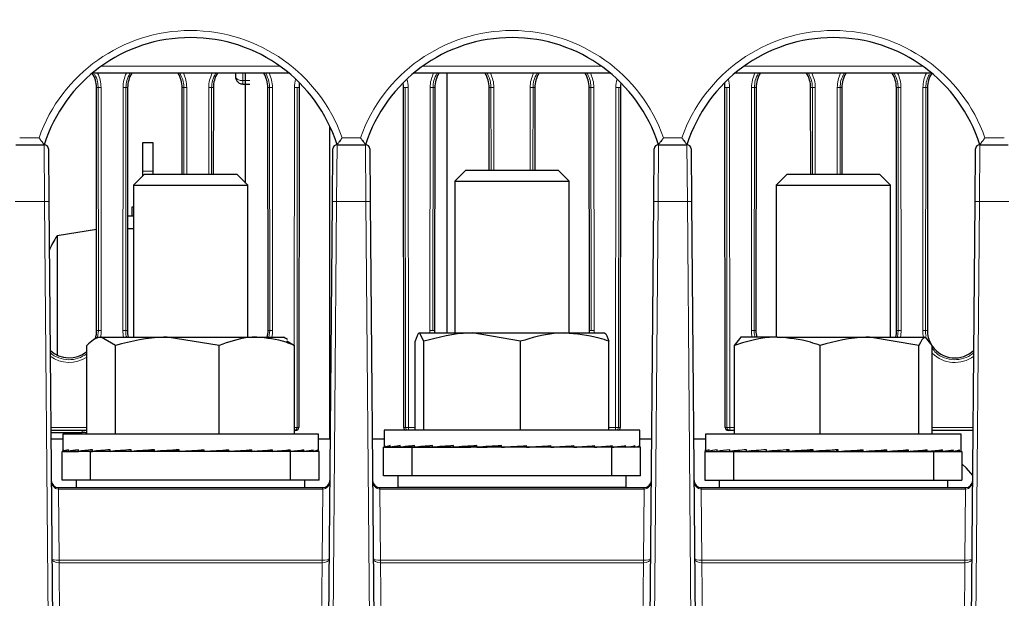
# Paper-space layout 'Blatt3' of a CAD drawing. Header units: millimetres. Extents: x 5 to 418, y 2 to 292.
# Tile 23 of 43: x 210 to 256, y 165 to 192. Entities that reach past the tile are written whole.
import ezdxf

# ---------------------------------------------------------------- set-up
doc = ezdxf.new("R2010")
doc.units = ezdxf.units.MM
doc.layers.add('SLD-0', color=7, linetype='Continuous')
doc.styles.add('SLDTEXTSTYLE1', font='TXT', dxfattribs={"width": 0.605})
doc.dimstyles.new('SLDDIMSTYLE6', dxfattribs={"dimtxt": 3.5, "dimasz": 3.302, "dimexe": 0, "dimexo": 0.0625, "dimgap": 0.875, "dimtad": 1, "dimlfac": 1.5, "dimrnd": 1e-09, "dimzin": 12, "dimdsep": 46, "dimtxsty": 'SLDTEXTSTYLE1', "dimsah": 1, "dimcen": 0.09, "dimadec": 0, "dimazin": 3, "dimtfac": 1, "dimtofl": 0, "dimtmove": 0, "dimatfit": 3, "dimfxl": 1, "dimfrac": 2, "dimtolj": 1, "dimtzin": 12, "dimarcsym": 0})

# ---------------------------------------------------------------- blocks, each defined once
blk = doc.blocks.new('_D_13')
at = {"layer": 'SLD-0', "color": 7}
for p, q in [((137.961, 136.665), (137.961, 269.457)), ((327.961, 136.665), (327.961, 269.457)), ((137.961, 268.457), (327.961, 268.457))]:
    blk.add_line(p, q, dxfattribs=at)
for points in [[(137.961, 268.457), (141.263, 267.949), (141.263, 268.965)], [(327.961, 268.457), (324.659, 268.965), (324.659, 267.949)]]:
    blk.add_solid(points, dxfattribs=at)
at = {"layer": 'SLD-0', "color": 7, "insert": (228.95, 272.969), "char_height": 3.5, "attachment_point": 1, "style": 'SLDTEXTSTYLE1'}
blk.add_mtext('285', dxfattribs=at)

psp = doc.layouts.new('Blatt3')

# ---------------------------------------------------------------- linework, layer by layer
at = {"color": 7, "linetype": 'Continuous', "lineweight": 25}
for p, q in [((222.5563, 189.3312), (213.3649, 189.3312)), ((220.0606, 189.3312), (220.0606, 189.1624)), ((237.5563, 189.3312), (228.3649, 189.3312)), ((229.9224, 189.3312), (229.9224, 177.2125)), ((252.5563, 189.3312), (243.3649, 189.3312)), ((213.576, 177.3312), (213.5656, 188.6645)), ((215.0222, 188.6645), (215.0118, 177.3312)), ((217.5693, 184.6195), (217.5656, 188.6645)), ((219.0222, 188.6645), (219.0185, 184.6195)), ((220.3939, 188.8291), (220.7272, 188.8291)), ((221.576, 177.3312), (221.5656, 188.6645)), ((223.0222, 188.6645), (223.0077, 172.7979)), ((227.9135, 172.7979), (227.899, 188.6645)), ((229.3555, 188.6645), (229.3451, 177.3312)), ((231.9025, 184.8125), (231.899, 188.6645)), ((234.0222, 188.6645), (234.0187, 184.8125)), ((236.576, 177.3312), (236.5656, 188.6645)), ((238.0222, 188.6645), (238.0077, 172.7979)), ((242.9135, 172.7979), (242.899, 188.6645)), ((244.3555, 188.6645), (244.3451, 177.3312)), ((246.9027, 184.6195), (246.899, 188.6645)), ((248.3555, 188.6645), (248.3518, 184.6195)), ((250.9093, 177.3312), (250.899, 188.6645)), ((252.3555, 188.6645), (252.3451, 177.3312)), ((224.4655, 172.2645), (224.4655, 186.843)), ((209.7985, 185.9979), (211.1227, 185.9979)), ((211.3227, 185.7996), (211.344, 183.3545)), ((215.7272, 186.0979), (216.1939, 186.0979)), ((215.7272, 184.7645), (215.7272, 186.0979)), ((216.1939, 186.0979), (216.1939, 184.7645)), ((224.5771, 183.3545), (224.5985, 185.7996)), ((224.7985, 185.9979), (226.1227, 185.9979)), ((226.3227, 185.7996), (226.344, 183.3545)), ((239.5771, 183.3545), (239.5985, 185.7996)), ((239.7985, 185.9979), (241.1227, 185.9979)), ((241.3227, 185.7996), (241.344, 183.3545)), ((254.5771, 183.3545), (254.5985, 185.7996)), ((254.7985, 185.9979), (256.1227, 185.9979)), ((215.7272, 184.5415), (215.7272, 184.7645)), ((216.1939, 184.7645), (216.1939, 184.6195)), ((230.8052, 184.8125), (230.2939, 184.3011)), ((230.8052, 184.8125), (235.1159, 184.8125)), ((235.6272, 184.3011), (235.1159, 184.8125)), ((215.8052, 184.6195), (215.2939, 184.1081)), ((215.8052, 184.6195), (220.1159, 184.6195)), ((220.6272, 184.1081), (220.1159, 184.6195)), ((230.2939, 184.3011), (230.2939, 177.2125)), ((230.2939, 184.3011), (235.6272, 184.3011)), ((235.6272, 177.2125), (235.6272, 184.3011)), ((245.8052, 184.6195), (245.2939, 184.1081)), ((245.8052, 184.6195), (250.1159, 184.6195)), ((250.6272, 184.1081), (250.1159, 184.6195)), ((215.2939, 184.1081), (215.2939, 177.0195)), ((215.2939, 184.1081), (220.6272, 184.1081)), ((220.6272, 177.0195), (220.6272, 184.1081)), ((245.2939, 184.1081), (245.2939, 177.0195)), ((245.2939, 184.1081), (250.6272, 184.1081)), ((250.6272, 177.0195), (250.6272, 184.1081)), ((211.344, 183.3545), (211.6799, 144.8663)), ((224.2413, 144.8663), (224.5771, 183.3545)), ((226.344, 183.3545), (226.6799, 144.8663)), ((239.2413, 144.8663), (239.5771, 183.3545)), ((241.344, 183.3545), (241.6799, 144.8663)), ((254.2413, 144.8663), (254.5771, 183.3545)), ((215.2272, 183.0979), (215.2939, 183.0979)), ((215.2272, 182.6645), (215.2272, 183.0979)), ((215.2939, 182.6645), (215.0167, 182.6645)), ((213.5717, 182.0476), (211.7272, 181.7402)), ((215.2939, 182.0736), (215.0162, 182.0736)), ((211.7272, 181.7402), (211.7272, 176.18)), ((213.6272, 177.0195), (213.4308, 176.9061)), ((213.6272, 177.0195), (213.7845, 177.0195)), ((214.4524, 176.6324), (213.7845, 177.0195)), ((213.7845, 177.0195), (216.8743, 177.0195)), ((219.2963, 176.6324), (216.8743, 177.0195)), ((216.8743, 177.0195), (221.0504, 177.0195)), ((221.0504, 177.0195), (222.2939, 177.0195)), ((222.4903, 176.9061), (222.2939, 177.0195)), ((228.8428, 176.8254), (228.6413, 177.2125)), ((228.6413, 177.2125), (231.1032, 177.2125)), ((233.3636, 176.8254), (231.1032, 177.2125)), ((231.1032, 177.2125), (235.4225, 177.2125)), ((235.4225, 177.2125), (237.2884, 177.2125)), ((243.3489, 176.6324), (243.6611, 177.0195)), ((245.3426, 177.0195), (243.6273, 177.0195)), ((245.3426, 177.0195), (249.6421, 177.0195)), ((251.9479, 176.6324), (249.6421, 177.0195)), ((249.6421, 177.0195), (252.26, 177.0195)), ((252.5722, 176.6324), (252.26, 177.0195)), ((213.1166, 172.4861), (213.1166, 176.6324)), ((214.4524, 172.4861), (214.4524, 176.6324)), ((219.2963, 172.4861), (219.2963, 176.6324)), ((222.4569, 176.8481), (222.8045, 176.6324)), ((222.8045, 172.4861), (222.8045, 176.6324)), ((228.4398, 172.6791), (228.4398, 176.8254)), ((228.8428, 172.6791), (228.8428, 176.8254)), ((233.3636, 172.6791), (233.3636, 176.8254)), ((237.4813, 172.6791), (237.4813, 176.8254)), ((243.3489, 172.4861), (243.3489, 176.6324)), ((247.3363, 172.4861), (247.3363, 176.6324)), ((251.9479, 172.4861), (251.9479, 176.6324)), ((252.5722, 172.4861), (252.5722, 176.6324)), ((213.1166, 172.6645), (211.4373, 172.6645)), ((211.4381, 172.5765), (212.8939, 172.5765)), ((211.9939, 172.4861), (211.9939, 171.7227)), ((222.215, 172.4861), (211.9939, 172.4861)), ((223.9272, 172.4861), (222.215, 172.4861)), ((222.874, 172.6645), (222.8045, 172.6645)), ((223.9272, 171.7227), (223.9272, 172.4861)), ((226.9939, 172.6791), (226.9939, 171.9129)), ((236.3504, 172.6791), (226.9939, 172.6791)), ((238.9272, 172.6791), (236.3504, 172.6791)), ((238.9272, 171.9129), (238.9272, 172.6791)), ((241.9939, 172.4861), (241.9939, 171.7505)), ((244.3558, 172.4861), (241.9939, 172.4861)), ((243.1274, 172.6645), (243.0471, 172.6645)), ((243.3489, 172.6645), (243.1274, 172.6645)), ((253.9272, 172.4861), (244.3558, 172.4861)), ((254.4838, 172.6645), (252.5722, 172.6645)), ((253.9272, 171.7505), (253.9272, 172.4861)), ((211.9939, 172.2645), (211.4408, 172.2645)), ((224.4804, 172.2645), (223.9272, 172.2645)), ((226.9939, 172.2645), (226.4408, 172.2645)), ((226.9606, 170.5458), (226.9606, 171.8791)), ((228.2939, 171.8791), (226.9606, 171.8791)), ((227.0144, 171.8791), (227.0322, 171.8793)), ((227.0322, 171.8791), (227.0322, 171.9591)), ((227.0322, 171.8791), (227.2778, 171.8808)), ((227.2252, 171.8791), (227.2778, 171.8795)), ((227.2778, 171.8791), (227.2778, 171.9591)), ((227.2778, 171.8791), (227.7418, 171.8824)), ((227.6563, 171.8791), (227.7418, 171.8798)), ((227.7418, 171.8791), (227.7418, 171.9591)), ((227.7418, 171.8791), (228.4063, 171.8842)), ((228.2606, 171.8825), (228.2606, 171.8791)), ((228.2913, 171.8791), (228.4063, 171.8801)), ((228.2939, 170.5458), (228.2939, 171.8791)), ((237.6272, 171.8791), (228.2939, 171.8791)), ((228.3272, 171.8795), (228.3272, 171.8791)), ((228.4063, 171.8791), (228.4063, 171.9591)), ((228.4063, 171.8791), (229.2458, 171.8865)), ((228.7699, 171.8823), (228.7699, 171.8791)), ((229.2458, 171.8791), (229.2458, 171.9591)), ((229.2458, 171.8791), (230.2281, 171.8897)), ((230.2281, 171.8791), (230.2281, 171.9591)), ((230.2281, 171.8791), (231.0415, 171.891)), ((231.3154, 171.8791), (231.3154, 171.9591)), ((231.3154, 171.8791), (231.8051, 171.891)), ((232.466, 171.8791), (232.466, 171.9591)), ((233.4346, 171.891), (233.4346, 171.9454)), ((233.6355, 171.8791), (233.4346, 171.891)), ((233.6355, 171.8791), (233.6355, 171.9591)), ((234.2378, 171.891), (234.2378, 171.9209)), ((234.7791, 171.8791), (234.2378, 171.891)), ((234.7791, 171.8791), (234.7791, 171.9591)), ((234.9919, 171.891), (234.9919, 171.8945)), ((235.8528, 171.8791), (234.9919, 171.891)), ((235.8528, 171.8791), (235.8528, 171.9591)), ((236.8154, 171.8791), (235.9654, 171.888)), ((236.8154, 171.8791), (236.8154, 171.9591)), ((237.6298, 171.8791), (236.8863, 171.8855)), ((237.1512, 171.8791), (237.1512, 171.8832)), ((237.5149, 171.8791), (237.1512, 171.8823)), ((237.5149, 171.8791), (237.5149, 171.8801)), ((237.6272, 170.5458), (237.6272, 171.8791)), ((238.9606, 171.8791), (237.6272, 171.8791)), ((237.6298, 171.8791), (237.6298, 171.9591)), ((238.1794, 171.8791), (237.6656, 171.8831)), ((238.2648, 171.8791), (237.6705, 171.8836)), ((237.9939, 171.8791), (237.9939, 171.8806)), ((238.1794, 171.8791), (238.1794, 171.8798)), ((238.2648, 171.8791), (238.2648, 171.9591)), ((238.6434, 171.8791), (238.2818, 171.8817)), ((238.696, 171.8791), (238.284, 171.882)), ((238.6434, 171.8791), (238.6434, 171.8795)), ((238.696, 171.8791), (238.696, 171.9591)), ((238.8889, 171.8791), (238.7011, 171.8804)), ((238.9067, 171.8791), (238.7015, 171.8805)), ((238.8889, 171.8791), (238.8889, 171.8793)), ((238.9067, 171.8791), (238.9067, 171.9591)), ((239.4804, 172.2645), (238.9272, 172.2645)), ((238.9606, 170.5458), (238.9606, 171.8791)), ((241.9939, 172.2645), (241.4408, 172.2645)), ((211.9606, 170.3528), (211.9606, 171.6861)), ((213.2939, 171.6861), (211.9606, 171.6861)), ((212.0179, 171.6861), (212.0278, 171.6862)), ((212.0278, 171.6861), (212.0278, 171.7661)), ((212.0278, 171.6861), (212.2656, 171.6878)), ((212.2364, 171.6861), (212.2656, 171.6864)), ((212.2656, 171.6861), (212.2656, 171.7661)), ((212.2656, 171.6861), (212.7223, 171.6894)), ((212.6749, 171.6861), (212.7223, 171.6865)), ((212.7223, 171.6861), (212.7223, 171.7661)), ((212.7223, 171.6861), (213.3803, 171.6912)), ((213.2939, 170.3528), (213.2939, 171.6861)), ((222.6272, 171.6861), (213.2939, 171.6861)), ((213.3165, 171.6861), (213.3803, 171.6867)), ((213.3803, 171.6861), (213.3803, 171.7661)), ((213.3803, 171.6861), (214.2144, 171.6934)), ((213.7699, 171.6896), (213.7699, 171.6861)), ((214.2144, 171.6861), (214.2144, 171.7661)), ((214.2144, 171.6861), (215.1923, 171.6966)), ((215.1923, 171.6861), (215.1923, 171.7661)), ((215.1923, 171.6861), (216.0163, 171.6981)), ((216.2767, 171.6861), (216.2767, 171.7661)), ((216.2767, 171.6861), (216.7779, 171.6981)), ((217.4258, 171.6861), (217.4258, 171.7661)), ((218.4065, 171.6981), (218.4065, 171.7532)), ((218.5954, 171.6861), (218.4065, 171.6981)), ((218.5954, 171.6861), (218.5954, 171.7661)), ((219.2108, 171.6981), (219.2108, 171.7287)), ((219.7407, 171.6861), (219.2108, 171.6981)), ((219.7407, 171.6861), (219.7407, 171.7661)), ((219.9671, 171.6981), (219.9671, 171.7024)), ((220.8175, 171.6861), (219.9671, 171.6981)), ((220.8175, 171.6861), (220.8175, 171.7661)), ((221.7845, 171.6861), (220.9317, 171.6951)), ((221.7845, 171.6861), (221.7845, 171.7661)), ((222.6046, 171.6861), (221.8566, 171.6926)), ((222.1512, 171.6861), (222.1512, 171.6901)), ((222.5408, 171.6861), (222.1512, 171.6896)), ((222.5408, 171.6861), (222.5408, 171.6867)), ((222.6046, 171.6861), (222.6046, 171.7661)), ((222.6272, 170.3528), (222.6272, 171.6861)), ((223.9606, 171.6861), (222.6272, 171.6861)), ((223.1988, 171.6861), (222.6434, 171.6904)), ((223.2462, 171.6861), (222.6462, 171.6907)), ((223.1988, 171.6861), (223.1988, 171.6865)), ((223.2462, 171.6861), (223.2462, 171.7661)), ((223.6555, 171.6861), (223.2648, 171.6889)), ((223.6847, 171.6861), (223.266, 171.6891)), ((223.6555, 171.6861), (223.6555, 171.6864)), ((223.6847, 171.6861), (223.6847, 171.7661)), ((223.8934, 171.6861), (223.6903, 171.6875)), ((223.9032, 171.6861), (223.6906, 171.6876)), ((223.8934, 171.6861), (223.8934, 171.6862)), ((223.9032, 171.6861), (223.9032, 171.7661)), ((223.9606, 170.3528), (223.9606, 171.6861)), ((241.9606, 171.6861), (241.9606, 170.3528)), ((241.9606, 171.6861), (243.2939, 171.6861)), ((241.9983, 171.6861), (241.9983, 171.7661)), ((241.9983, 171.6861), (242.1577, 171.6872)), ((242.0681, 171.6861), (242.1577, 171.6868)), ((242.1577, 171.6861), (242.1577, 171.7661)), ((242.1577, 171.6861), (242.5401, 171.6888)), ((242.3642, 171.6861), (242.5401, 171.6874)), ((242.5401, 171.6861), (242.5401, 171.7661)), ((242.5401, 171.6861), (243.1308, 171.6905)), ((242.8755, 171.6861), (243.1308, 171.6882)), ((243.1308, 171.6861), (243.1308, 171.7661)), ((243.1308, 171.6861), (243.9071, 171.6926)), ((243.2939, 171.6861), (243.2939, 170.3528)), ((243.2939, 171.6861), (252.6272, 171.6861)), ((243.5821, 171.6861), (243.7699, 171.6879)), ((243.7699, 171.6914), (243.7699, 171.6861)), ((243.9071, 171.6861), (243.9071, 171.7661)), ((243.9071, 171.6861), (244.8392, 171.6953)), ((244.8392, 171.6861), (244.8392, 171.7661)), ((244.8392, 171.6861), (245.7683, 171.6981)), ((245.8913, 171.6861), (245.8913, 171.7661)), ((245.8913, 171.6861), (246.5072, 171.6981)), ((247.0228, 171.6861), (247.0228, 171.7661)), ((247.0228, 171.6861), (247.3019, 171.6981)), ((248.122, 171.7542), (248.1904, 171.7661)), ((248.122, 171.6981), (248.122, 171.7542)), ((248.1904, 171.6861), (248.122, 171.6981)), ((248.1904, 171.6861), (248.1904, 171.7661)), ((248.9358, 171.6981), (248.9358, 171.7374)), ((249.3492, 171.6861), (248.9358, 171.6981)), ((249.3492, 171.6861), (249.3492, 171.7661)), ((249.7122, 171.6981), (249.7122, 171.7118)), ((250.4546, 171.6861), (249.7122, 171.6981)), ((250.4546, 171.6861), (250.4546, 171.7661)), ((251.4641, 171.6861), (250.5873, 171.6962)), ((251.4641, 171.6861), (251.4641, 171.7661)), ((252.339, 171.6861), (251.5493, 171.6934)), ((252.1512, 171.6861), (252.1512, 171.6879)), ((252.339, 171.6861), (252.339, 171.7661)), ((252.7903, 171.6861), (252.3733, 171.6896)), ((253.0457, 171.6861), (252.3901, 171.6913)), ((252.6272, 171.6861), (252.6272, 170.3528)), ((252.6272, 171.6861), (253.9606, 171.6861)), ((252.7903, 171.6861), (252.7903, 171.6882)), ((253.0457, 171.6861), (253.0457, 171.7661)), ((253.381, 171.6861), (253.0636, 171.6885)), ((253.5569, 171.6861), (253.0721, 171.6896)), ((253.381, 171.6861), (253.381, 171.6874)), ((253.5569, 171.6861), (253.5569, 171.7661)), ((253.7634, 171.6861), (253.5639, 171.6875)), ((253.8531, 171.6861), (253.5668, 171.6881)), ((253.7634, 171.6861), (253.7634, 171.6868)), ((253.8531, 171.6861), (253.8531, 171.7661)), ((253.9228, 171.6861), (253.8541, 171.6866)), ((253.9228, 171.6861), (253.9228, 171.7348)), ((253.9606, 171.6861), (253.9606, 170.3528)), ((228.2939, 170.5458), (226.9606, 170.5458)), ((227.6272, 170.5458), (227.6272, 170.0125)), ((237.6272, 170.5458), (228.2939, 170.5458)), ((238.9606, 170.5458), (237.6272, 170.5458)), ((238.2939, 170.0125), (238.2939, 170.5458)), ((213.2939, 170.3528), (211.9606, 170.3528)), ((212.6272, 170.3528), (212.6272, 169.9979)), ((222.6272, 170.3528), (213.2939, 170.3528)), ((223.9606, 170.3528), (222.6272, 170.3528)), ((223.2939, 169.9979), (223.2939, 170.3528)), ((241.9606, 170.3528), (243.2939, 170.3528)), ((242.6272, 170.3528), (242.6272, 169.9979)), ((243.2939, 170.3528), (252.6272, 170.3528)), ((252.6272, 170.3528), (253.9606, 170.3528)), ((253.2939, 169.9979), (253.2939, 170.3528)), ((211.791, 169.9979), (211.7927, 169.9979)), ((211.7927, 169.9979), (224.1285, 169.9979)), ((224.1285, 169.9264), (224.1285, 169.9979)), ((224.1285, 169.9979), (224.1301, 169.9979)), ((226.791, 169.9979), (226.7927, 169.9979)), ((226.7927, 169.9979), (239.1285, 169.9979)), ((227.6272, 170.0125), (227.6418, 169.9979)), ((227.6272, 170.0125), (238.2939, 170.0125)), ((238.2793, 169.9979), (238.2939, 170.0125)), ((239.1285, 169.9264), (239.1285, 169.9979)), ((239.1285, 169.9979), (239.1301, 169.9979)), ((241.791, 169.9979), (241.7927, 169.9979)), ((241.7927, 169.9979), (254.1285, 169.9979)), ((254.1285, 169.9264), (254.1285, 169.9979)), ((254.1285, 169.9979), (254.1301, 169.9979))]:
    psp.add_line(p, q, dxfattribs=at)
at = {"color": 7, "linetype": 'Continuous', "lineweight": 18}
for p, q in [((213.7882, 189.6587), (222.1329, 189.6587)), ((220.3939, 188.9883), (220.3939, 189.3312)), ((228.7882, 189.6587), (237.1329, 189.6587)), ((243.7882, 189.6587), (252.1329, 189.6587)), ((220.7272, 188.9883), (220.3939, 188.9883)), ((220.3939, 188.9883), (220.3939, 188.8291)), ((213.5656, 188.6645), (213.6464, 188.6645)), ((213.6567, 177.3312), (213.6464, 188.6645)), ((213.7795, 188.6669), (213.7899, 177.3335)), ((214.7979, 177.3335), (214.8083, 188.6669)), ((214.9415, 188.6645), (214.9311, 177.3312)), ((215.0222, 188.6645), (214.9415, 188.6645)), ((217.5656, 188.6645), (217.6464, 188.6645)), ((217.6501, 184.6195), (217.6464, 188.6645)), ((217.7795, 188.6669), (217.7832, 184.6195)), ((218.8046, 184.6195), (218.8083, 188.6669)), ((218.9415, 188.6645), (218.9378, 184.6195)), ((219.0222, 188.6645), (218.9415, 188.6645)), ((221.5656, 188.6645), (221.6464, 188.6645)), ((221.6567, 177.3312), (221.6464, 188.6645)), ((221.7795, 188.6669), (221.7899, 177.3335)), ((222.7973, 176.6369), (222.8083, 188.6669)), ((222.9415, 188.6645), (222.9269, 172.7979)), ((223.0222, 188.6645), (222.9415, 188.6645)), ((227.899, 188.6645), (227.9797, 188.6645)), ((227.9942, 172.7979), (227.9797, 188.6645)), ((228.1128, 188.6669), (228.1274, 172.8002)), ((229.1313, 177.3335), (229.1416, 188.6669)), ((229.2748, 188.6645), (229.2644, 177.3312)), ((229.3555, 188.6645), (229.2748, 188.6645)), ((231.899, 188.6645), (231.9797, 188.6645)), ((231.9832, 184.8125), (231.9797, 188.6645)), ((232.1128, 188.6669), (232.1164, 184.8125)), ((233.8048, 184.8125), (233.8083, 188.6669)), ((233.9415, 188.6645), (233.9379, 184.8125)), ((234.0222, 188.6645), (233.9415, 188.6645)), ((236.5656, 188.6645), (236.6464, 188.6645)), ((236.6567, 177.3312), (236.6464, 188.6645)), ((236.7795, 188.6669), (236.7899, 177.3335)), ((237.7938, 172.8002), (237.8083, 188.6669)), ((237.9415, 188.6645), (237.9269, 172.7979)), ((238.0222, 188.6645), (237.9415, 188.6645)), ((242.899, 188.6645), (242.9797, 188.6645)), ((242.9942, 172.7979), (242.9797, 188.6645)), ((243.1128, 188.6669), (243.1274, 172.8002)), ((244.1313, 177.3335), (244.1416, 188.6669)), ((244.2748, 188.6645), (244.2644, 177.3312)), ((244.3555, 188.6645), (244.2748, 188.6645)), ((246.899, 188.6645), (246.9797, 188.6645)), ((246.9834, 184.6195), (246.9797, 188.6645)), ((247.1128, 188.6669), (247.1165, 184.6195)), ((248.1379, 184.6195), (248.1416, 188.6669)), ((248.2748, 188.6645), (248.2711, 184.6195)), ((248.3555, 188.6645), (248.2748, 188.6645)), ((250.899, 188.6645), (250.9797, 188.6645)), ((250.9901, 177.3312), (250.9797, 188.6645)), ((251.1128, 188.6669), (251.1232, 177.3335)), ((252.1313, 177.3335), (252.1416, 188.6669)), ((252.2748, 188.6645), (252.2644, 177.3312)), ((252.3555, 188.6645), (252.2748, 188.6645)), ((209.9841, 186.3254), (210.8875, 186.3254)), ((225.0336, 186.3254), (225.8875, 186.3254)), ((240.0336, 186.3254), (240.8875, 186.3254)), ((255.0336, 186.3254), (255.937, 186.3254)), ((211.144, 183.3545), (211.1227, 185.9979)), ((224.7985, 185.9979), (224.7771, 183.3545)), ((226.144, 183.3545), (226.1227, 185.9979)), ((239.7985, 185.9979), (239.7771, 183.3545)), ((241.144, 183.3545), (241.1227, 185.9979)), ((254.7985, 185.9979), (254.7771, 183.3545)), ((216.1939, 184.7645), (215.7272, 184.7645)), ((211.144, 183.3545), (209.7771, 183.3545)), ((211.4799, 144.8663), (211.144, 183.3545)), ((224.7771, 183.3545), (224.4412, 144.8663)), ((226.144, 183.3545), (224.7771, 183.3545)), ((226.4799, 144.8663), (226.144, 183.3545)), ((239.7771, 183.3545), (239.4412, 144.8663)), ((241.144, 183.3545), (239.7771, 183.3545)), ((241.4799, 144.8663), (241.144, 183.3545)), ((254.7771, 183.3545), (254.4412, 144.8663)), ((256.144, 183.3545), (254.7771, 183.3545)), ((213.576, 177.3312), (213.6567, 177.3312)), ((213.6175, 177.0139), (213.6567, 177.3312)), ((215.0118, 177.3312), (214.9311, 177.3312)), ((221.576, 177.3312), (221.6567, 177.3312)), ((221.6182, 177.0195), (221.6567, 177.3312)), ((229.3451, 177.3312), (229.2644, 177.3312)), ((236.576, 177.3312), (236.6567, 177.3312)), ((244.3451, 177.3312), (244.2644, 177.3312)), ((250.9093, 177.3312), (250.9901, 177.3312)), ((250.9515, 177.0195), (250.9901, 177.3312)), ((252.3451, 177.3312), (252.2644, 177.3312)), ((211.4361, 172.8002), (213.1166, 172.8002)), ((222.9269, 172.7979), (223.0077, 172.7979)), ((227.9135, 172.7979), (227.9942, 172.7979)), ((228.1274, 172.8002), (228.4398, 172.8002)), ((228.1274, 172.8002), (228.1274, 172.6791)), ((237.4813, 172.8002), (237.7938, 172.8002)), ((237.7938, 172.8002), (237.7938, 172.6791)), ((237.9269, 172.7979), (238.0077, 172.7979)), ((242.9135, 172.7979), (242.9942, 172.7979)), ((243.1274, 172.6645), (243.1274, 172.8002)), ((243.1274, 172.8002), (243.3489, 172.8002)), ((252.5722, 172.8002), (254.485, 172.8002)), ((212.8939, 172.5765), (212.8939, 172.6645)), ((211.7927, 169.9264), (211.7927, 169.9979)), ((211.7927, 169.9264), (211.8216, 166.6139)), ((224.1285, 169.9264), (211.7927, 169.9264)), ((224.0996, 166.6139), (224.1285, 169.9264)), ((226.7927, 169.9264), (226.7927, 169.9979)), ((226.7927, 169.9264), (226.8216, 166.6139)), ((239.1285, 169.9264), (226.7927, 169.9264)), ((239.0996, 166.6139), (239.1285, 169.9264)), ((241.7927, 169.9264), (241.7927, 169.9979)), ((241.7927, 169.9264), (241.8216, 166.6139)), ((254.1285, 169.9264), (241.7927, 169.9264)), ((254.0996, 166.6139), (254.1285, 169.9264)), ((211.8245, 166.6139), (211.8245, 166.4871)), ((211.8245, 166.6139), (224.0966, 166.6139)), ((211.8245, 166.4871), (211.9946, 146.995)), ((224.0966, 166.4871), (211.8245, 166.4871)), ((223.9265, 146.995), (224.0966, 166.4871)), ((224.0966, 166.6139), (224.0966, 166.4871)), ((226.8245, 166.6139), (226.8245, 166.4871)), ((226.8245, 166.6139), (239.0966, 166.6139)), ((226.8245, 166.4871), (226.9917, 147.3312)), ((239.0966, 166.4871), (226.8245, 166.4871)), ((238.9294, 147.3312), (239.0966, 166.4871)), ((239.0966, 166.6139), (239.0966, 166.4871)), ((241.8245, 166.6139), (241.8245, 166.4871)), ((241.8245, 166.6139), (254.0966, 166.6139)), ((241.8245, 166.4871), (241.9946, 146.995)), ((254.0966, 166.4871), (241.8245, 166.4871)), ((253.9265, 146.995), (254.0966, 166.4871)), ((254.0966, 166.6139), (254.0966, 166.4871))]:
    psp.add_line(p, q, dxfattribs=at)
at = {"color": 7, "linetype": 'Continuous', "lineweight": 18, "flags": 128}
psp.add_lwpolyline([(220.0606, 189.1624), (220.0859, 189.0958), (220.1582, 189.0393), (220.2663, 189.0015), (220.3939, 188.9883)], dxfattribs=at)
at = {"color": 7, "linetype": 'Continuous', "lineweight": 25, "flags": 128}
for points in [[(213.1166, 172.5381), (213.024, 172.5636), (212.8939, 172.5765)], [(254.4655, 170.5671), (254.1795, 170.9051), (253.9606, 171.1011)]]:
    psp.add_lwpolyline(points, dxfattribs=at)
at = {"color": 7, "linetype": 'Continuous', "lineweight": 18}
for centre, radius, start, end in [((217.9606, 183.8226), 7.5028, 19.48622, 160.51378), ((232.9606, 183.8226), 7.5028, 19.48622, 160.51378), ((247.9606, 183.8226), 7.5028, 19.48622, 160.51378), ((212.2939, 188.6655), 1.4856, 0.05241, 26.62195), ((216.2939, 188.6655), 1.4856, 153.37805, 179.94759), ((216.2939, 188.6655), 1.4856, 0.05241, 26.62195), ((220.2939, 188.6655), 1.4856, 153.37805, 179.94759), ((220.2939, 188.6655), 1.4856, 0.05241, 26.62195), ((230.6272, 188.6655), 1.4856, 153.37805, 179.94759), ((230.6272, 188.6655), 1.4856, 0.05241, 26.62195), ((235.2939, 188.6655), 1.4856, 153.37805, 179.94759), ((235.2939, 188.6655), 1.4856, 0.05241, 26.62195), ((245.6272, 188.6655), 1.4856, 153.37805, 179.94759), ((245.6272, 188.6655), 1.4856, 0.05241, 26.62195), ((249.6272, 188.6655), 1.4856, 153.37805, 179.94759), ((249.6272, 188.6655), 1.4856, 0.05241, 26.62195), ((253.6272, 188.6655), 1.4856, 153.37805, 179.94759), ((224.2939, 188.6655), 1.4856, 164.56697, 179.94759), ((226.6272, 188.6655), 1.4856, 0.05241, 15.43303), ((239.2939, 188.6655), 1.4856, 164.56697, 179.94759), ((241.6272, 188.6655), 1.4856, 0.05241, 15.43303), ((213.7505, 186.517), 2.15, 89.22651, 92.77593), ((214.8373, 186.517), 2.15, 87.22407, 90.77349), ((217.7505, 186.517), 2.15, 89.22651, 92.77593), ((218.8373, 186.517), 2.15, 87.22407, 90.77349), ((221.7505, 186.517), 2.15, 89.22651, 92.77593), ((222.8373, 186.517), 2.15, 87.22407, 90.77349), ((228.0838, 186.517), 2.15, 89.22651, 92.77593), ((229.1707, 186.517), 2.15, 87.22407, 90.77349), ((232.0838, 186.517), 2.15, 89.22651, 92.77593), ((233.8373, 186.517), 2.15, 87.22407, 90.77349), ((236.7505, 186.517), 2.15, 89.22651, 92.77593), ((237.8373, 186.517), 2.15, 87.22407, 90.77349), ((243.0838, 186.517), 2.15, 89.22651, 92.77593), ((244.1707, 186.517), 2.15, 87.22407, 90.77349), ((247.0838, 186.517), 2.15, 89.22651, 92.77593), ((248.1707, 186.517), 2.15, 87.22407, 90.77349), ((251.0838, 186.517), 2.15, 89.22651, 92.77593), ((252.1707, 186.517), 2.15, 87.22407, 90.77349), ((211.244, 177.6245), 5.7308, 89.0002, 90.9998), ((224.6771, 177.6245), 5.7308, 89.0002, 90.9998), ((226.244, 177.6245), 5.7308, 89.0002, 90.9998), ((239.6771, 177.6245), 5.7308, 89.0002, 90.9998), ((241.244, 177.6245), 5.7308, 89.0002, 90.9998), ((254.6771, 177.6245), 5.7308, 89.0002, 90.9998), ((213.7608, 175.1837), 2.15, 89.22651, 92.77593), ((212.2939, 177.3322), 1.496, 347.93517, 0.05241), ((214.827, 175.1837), 2.15, 87.22407, 90.77349), ((216.2939, 177.3322), 1.496, 179.94759, 192.06483), ((221.7608, 175.1837), 2.15, 89.22651, 92.77593), ((220.2939, 177.3322), 1.496, 347.93517, 0.05241), ((229.1603, 175.1837), 2.15, 87.22407, 90.77349), ((230.6272, 177.3322), 1.496, 179.94759, 184.58906), ((236.7608, 175.1837), 2.15, 89.22651, 92.77593), ((235.2939, 177.3322), 1.496, 355.41094, 0.05241), ((244.1603, 175.1837), 2.15, 87.22407, 90.77349), ((245.6272, 177.3322), 1.496, 179.94759, 192.06483), ((251.0942, 175.1837), 2.15, 89.22651, 92.77593), ((249.6272, 177.3322), 1.496, 347.93517, 0.05241), ((252.1603, 175.1837), 2.15, 87.22407, 90.77349), ((253.6272, 177.3322), 1.496, 179.94759, 192.06483), ((212.2939, 177.3322), 1.496, 233.64325, 303.36428), ((253.6272, 177.3322), 1.496, 225.14977, 306.35675), ((222.8273, 170.764), 2.0364, 87.19632, 90.64212), ((222.7937, 172.7978), 0.1333, 274.66051, 0.03709), ((228.0983, 170.6504), 2.15, 89.22651, 92.77593), ((228.1275, 172.7978), 0.1333, 179.98136, 242.8831), ((237.8228, 170.6504), 2.15, 87.22407, 90.77349), ((237.7936, 172.7978), 0.1333, 297.1169, 0.01864), ((243.0983, 170.6504), 2.15, 89.22651, 92.77593), ((243.1274, 172.7978), 0.1332, 179.96074, 269.96069), ((226.9722, 169.9373), 2.8427, 178.78001, 180.21999), ((241.9722, 169.9373), 2.8427, 178.78001, 180.21999), ((256.9722, 169.9373), 2.8427, 178.78001, 180.21999), ((183.3983, 166.3025), 28.425, 0.3722, 0.6278), ((252.5229, 166.3025), 28.425, 179.3722, 179.6278), ((198.3983, 166.3025), 28.425, 0.3722, 0.6278), ((267.5229, 166.3025), 28.425, 179.3722, 179.6278), ((213.3983, 166.3025), 28.425, 0.3722, 0.6278), ((282.5229, 166.3025), 28.425, 179.3722, 179.6278)]:
    psp.add_arc(centre, radius, start, end, dxfattribs=at)
at = {"color": 7, "linetype": 'Continuous', "lineweight": 25}
for centre, radius, start, end in [((217.9606, 183.8284), 7.1694, 17.61359, 162.38641), ((232.9606, 183.8284), 7.1694, 17.61359, 162.38641), ((247.9606, 183.8284), 7.1694, 17.61359, 162.38641), ((212.2939, 188.6634), 1.2717, 0.05241, 32.00628), ((216.2939, 188.6634), 1.2717, 148.32248, 179.94759), ((216.2939, 188.6634), 1.2717, 0.05241, 31.67752), ((220.2939, 188.6634), 1.2717, 148.32248, 179.94759), ((220.2939, 188.6634), 1.2717, 0.05241, 31.67752), ((230.6272, 188.6634), 1.2717, 148.32248, 179.94759), ((230.6272, 188.6634), 1.2717, 0.05241, 31.67752), ((235.2939, 188.6634), 1.2717, 148.32248, 179.94759), ((235.2939, 188.6634), 1.2717, 0.05241, 31.67752), ((245.6272, 188.6634), 1.2717, 148.32248, 179.94759), ((245.6272, 188.6634), 1.2717, 0.05241, 31.67752), ((249.6272, 188.6634), 1.2717, 148.32248, 179.94759), ((249.6272, 188.6634), 1.2717, 0.05241, 31.67752), ((253.6272, 188.6634), 1.2717, 147.99372, 179.94759), ((224.2939, 188.6634), 1.2717, 169.90718, 179.94759), ((226.6272, 188.6634), 1.2717, 0.05241, 10.09282), ((239.2939, 188.6634), 1.2717, 169.90718, 179.94759), ((241.6272, 188.6634), 1.2717, 0.05241, 10.09282), ((211.1227, 185.7979), 0.2, 0.5, 90), ((211.4597, 185.9428), 0.3333, 162.15703, 167.94147), ((224.7985, 185.7979), 0.2, 90, 179.5), ((224.4615, 185.9428), 0.3333, 12.0958, 18.09537), ((226.1227, 185.7979), 0.2, 0.5, 90), ((226.4597, 185.9428), 0.3333, 162.15703, 167.94147), ((239.7985, 185.7979), 0.2, 90, 179.5), ((239.4615, 185.9428), 0.3333, 12.0958, 18.09537), ((241.1227, 185.7979), 0.2, 0.5, 90), ((241.4597, 185.9428), 0.3333, 162.15703, 167.94147), ((254.7985, 185.7979), 0.2, 90, 179.5), ((254.4615, 185.9428), 0.3333, 12.0958, 18.09537), ((217.496, 178.0736), 6.8354, 147.55961, 153.7831), ((212.2939, 177.33), 1.2821, 343.13408, 0.05241), ((216.2939, 177.33), 1.2821, 179.94759, 194.01782), ((220.2939, 177.33), 1.2821, 345.98218, 0.05241), ((230.6272, 177.33), 1.2821, 179.94759, 185.26101), ((235.2939, 177.33), 1.2821, 354.73899, 0.05241), ((245.6272, 177.33), 1.2821, 179.94759, 194.01782), ((249.6272, 177.33), 1.2821, 345.98218, 0.05241), ((253.6272, 177.33), 1.2821, 179.94759, 209.13073), ((253.6272, 177.33), 1.2821, 214.6234, 313.91587), ((212.2939, 177.33), 1.2821, 226.08413, 309.9189), ((211.791, 170.3312), 0.3333, 180.5, 270), ((224.1301, 170.3312), 0.3333, 270, 359.5), ((226.791, 170.3312), 0.3333, 180.5, 270), ((239.1301, 170.3312), 0.3333, 270, 359.5), ((241.791, 170.3312), 0.3333, 180.5, 270), ((254.1301, 170.3312), 0.3333, 270, 359.5), ((208.9489, 169.9373), 2.8427, 359.78001, 1.21999), ((223.9489, 169.9373), 2.8427, 359.78001, 1.21999), ((238.9489, 169.9373), 2.8427, 359.78001, 1.21999)]:
    psp.add_arc(centre, radius, start, end, dxfattribs=at)
for centre, major_axis, ratio, start_param, end_param in [((222.8742, 172.7979), (0.1278, 0.0387), 0.9983532, 4.4181884, 5.9889848), ((228.047, 172.7979), (0.1278, -0.0387), 0.9983532, 3.4357932, 4.5342059), ((237.8742, 172.7979), (0.1278, 0.0387), 0.9983532, 4.8905721, 5.9889848), ((243.047, 172.7979), (0.1278, -0.0387), 0.9983532, 3.4357932, 5.0065895), ((232.9606, 171.9191), (5.9667, 0.0062), 0.0683873, 3.0281599, 3.1415213), ((232.9606, 171.9191), (5.9667, 0.0861), 0.0668569, 2.8309173, 3.0272669), ((232.9606, 171.9191), (5.9667, 0.1625), 0.0627379, 2.6338234, 2.8301729), ((232.9606, 171.9191), (5.9667, 0.2326), 0.0561999, 2.4369919, 2.6333415), ((232.9606, 171.9191), (5.9667, 0.2936), 0.047508, 2.2404956, 2.4368451), ((232.9606, 171.9191), (5.9667, 0.3432), 0.0370081, 2.0443549, 2.2407045), ((232.9606, 171.9191), (5.9667, 0.3796), 0.0251096, 1.8485366, 2.0448861), ((232.9606, 171.9191), (4.1907, 0.2666), 0.0251096, 1.9726215, 2.0448861), ((232.9606, 171.9191), (5.9667, 0.4015), 0.0122675, 1.6529591, 1.8493086), ((232.9606, 171.9191), (4.1907, 0.282), 0.0122675, 1.6882695, 1.8493086), ((232.9606, 171.9191), (5.9667, 0.408), 0.0010338, 4.6293301, 4.8256796), ((232.9606, 171.9191), (5.9667, 0.3991), 0.0142965, 4.8247941, 5.0211437), ((232.9606, 171.9191), (5.9667, 0.3749), 0.0270237, 5.020402, 5.2167515), ((232.9606, 171.9191), (5.9667, 0.3363), 0.0387347, 5.216266, 5.4126155), ((232.9606, 171.9191), (5.9667, 0.2848), 0.0489803, 5.4124608, 5.6088103), ((232.9606, 171.9191), (5.9667, 0.2223), 0.0573597, 5.6090117, 5.8053612), ((232.9606, 171.9191), (5.9667, 0.151), 0.0635386, 5.8058897, 6.0022392), ((232.9606, 171.9191), (5.9667, 0.0739), 0.0672657, 6.0030149, 6.1993644), ((232.9606, 171.9191), (5.9667, -0.0062), 0.0683873, 6.2002685, 6.2832567), ((217.9606, 171.7261), (5.9667, 0.0035), 0.0683928, 3.0349526, 3.1415531), ((217.9606, 171.7261), (5.9667, 0.0834), 0.0669533, 2.8377073, 3.0340569), ((217.9606, 171.7261), (5.9667, 0.16), 0.0629212, 2.6406062, 2.8369557), ((217.9606, 171.7261), (5.9667, 0.2303), 0.0564626, 2.4437642, 2.6401137), ((217.9606, 171.7261), (5.9667, -0.2246), 0.0571061, 3.8022779, 3.8225399), ((217.9606, 171.7261), (5.9667, 0.2917), 0.0478395, 2.2472557, 2.4436052), ((217.9606, 171.7261), (5.9667, 0.3417), 0.0373954, 2.051103, 2.2474526), ((217.9606, 171.7261), (5.9667, 0.3786), 0.0255377, 1.8552747, 2.0516242), ((217.9606, 171.7261), (4.1907, 0.2659), 0.0255377, 1.9826714, 2.0516242), ((217.9606, 171.7261), (5.9667, 0.401), 0.0127202, 1.6596906, 1.8560402), ((217.9606, 171.7261), (4.1907, 0.2816), 0.0127202, 1.6979037, 1.8560402), ((217.9606, 171.7261), (5.9667, 0.4081), 0.0005736, 4.6226006, 4.8189502), ((217.9606, 171.7261), (5.9667, 0.3996), 0.0138459, 4.818062, 5.0144116), ((217.9606, 171.7261), (5.9667, 0.376), 0.0265997, 5.0136629, 5.2100124), ((217.9606, 171.7261), (5.9667, 0.3379), 0.0383534, 5.2095165, 5.4058661), ((217.9606, 171.7261), (5.9667, 0.2868), 0.0486564, 5.4056992, 5.6020488), ((217.9606, 171.7261), (5.9667, 0.2246), 0.0571061, 5.602238, 5.7985876), ((217.9606, 171.7261), (5.9667, 0.1536), 0.0633655, 5.7991058, 5.9954554), ((217.9606, 171.7261), (5.9667, 0.0766), 0.0671801, 5.9962243, 6.1925739), ((217.9606, 171.7261), (5.9667, -0.0035), 0.0683928, 6.1934758, 6.2832249), ((247.9606, 171.7261), (5.9667, -0.0244), 0.0682725, 3.1033442, 3.1418723), ((247.9606, 171.7261), (5.9667, 0.0559), 0.0677513, 2.9060806, 3.1024301), ((247.9606, 171.7261), (5.9667, 0.134), 0.0646044, 2.7089148, 2.9052643), ((247.9606, 171.7261), (5.9667, 0.2068), 0.058962, 2.5119722, 2.7083217), ((247.9606, 171.7261), (5.9667, 0.2716), 0.0510543, 2.3153427, 2.5116923), ((247.9606, 171.7261), (5.9667, 0.3258), 0.0411982, 2.1190676, 2.3154171), ((247.9606, 171.7261), (5.9667, 0.3674), 0.0297812, 1.9231336, 2.1194832), ((247.9606, 171.7261), (4.1907, 0.258), 0.0297812, 2.0854076, 2.1194832), ((247.9606, 171.7261), (5.9667, 0.3949), 0.0172428, 1.7274765, 1.923826), ((247.9606, 171.7261), (4.1907, 0.2774), 0.0172428, 1.7953403, 1.923826), ((247.9606, 171.7261), (5.9667, 0.4074), 0.0040582, 1.5319911, 1.7283407), ((247.9606, 171.7261), (4.1907, 0.2861), 0.0040582, 1.5319911, 1.7283407), ((247.9606, 171.7261), (5.9667, 0.4043), 0.0092781, 4.7502884, 4.9466379), ((247.9606, 171.7261), (5.9667, 0.3859), 0.0222673, 4.9458266, 5.1421762), ((247.9606, 171.7261), (5.9667, 0.3526), 0.0344207, 5.1415818, 5.3379314), ((247.9606, 171.7261), (5.9667, 0.3059), 0.0452751, 5.3376447, 5.5339943), ((247.9606, 171.7261), (5.9667, 0.2473), 0.0544092, 5.5340604, 5.7304099), ((247.9606, 171.7261), (5.9667, 0.179), 0.0614613, 5.7308205, 5.9271701), ((247.9606, 171.7261), (5.9667, 0.1038), 0.0661465, 5.9278638, 6.1242133), ((247.9606, 171.7261), (5.9667, 0.0244), 0.0682725, 6.1250842, 6.2829056)]:
    psp.add_ellipse(centre, major_axis=major_axis, ratio=ratio, start_param=start_param, end_param=end_param, dxfattribs=at)
at = {"color": 7, "linetype": 'Continuous', "lineweight": 18}
for centre, major_axis, ratio, start_param, end_param in [((211.791, 170.3312), (-0.0035, 0.4048), 0.8234953, 1.5707963, 3.132866), ((224.1301, 170.3312), (0.0035, 0.4048), 0.8234953, 3.1503193, 4.712389), ((226.791, 170.3312), (-0.0035, 0.4048), 0.8234953, 1.5707963, 3.132866), ((239.1301, 170.3312), (0.0035, 0.4048), 0.8234953, 3.1503193, 4.712389), ((241.791, 170.3312), (-0.0035, 0.4048), 0.8234953, 1.5707963, 3.132866), ((254.1301, 170.3312), (0.0035, 0.4048), 0.8234953, 3.1503193, 4.712389), ((211.7957, 169.7979), (0.3334, -0.0026), 0.3855756, 1.5827298, 1.5858471), ((224.1255, 169.7979), (0.3334, 0.0026), 0.3855756, 1.5557455, 1.5588629), ((226.7957, 169.7979), (0.3334, -0.0026), 0.3855756, 1.5827298, 1.5858471), ((239.1255, 169.7979), (0.3334, 0.0026), 0.3855756, 1.5557455, 1.5588629), ((241.7957, 169.7979), (0.3334, -0.0026), 0.3855756, 1.5827298, 1.5858471), ((254.1255, 169.7979), (0.3334, 0.0026), 0.3855756, 1.5557455, 1.5588629), ((211.8229, 166.6815), (0.3333, 0.0029), 0.5831464, 3.1415927, 4.7067796), ((211.8229, 166.6815), (0.3333, 0.0029), 0.2027182, 3.1415927, 4.7067796), ((211.8302, 165.9716), (-0.0182, 0.6421), 0.8301663, 6.2596996, 6.2652328), ((211.8302, 165.8431), (-0.0089, 0.644), 0.5174996, 6.2732883, 6.2788215), ((224.091, 165.9716), (0.0182, 0.6421), 0.8301663, 0.0179526, 0.0234857), ((224.091, 165.8431), (0.0089, 0.644), 0.5174996, 0.0043638, 0.009897), ((224.0983, 166.6815), (0.3333, -0.0029), 0.5831464, 4.7179983, 6.2831853), ((224.0983, 166.6815), (0.3333, -0.0029), 0.2027182, 4.7179983, 6.2831853), ((226.8229, 166.6815), (0.3333, 0.0029), 0.5831464, 3.1415927, 4.7067796), ((226.8229, 166.6815), (0.3333, 0.0029), 0.2027182, 3.1415927, 4.7067796), ((226.8302, 165.9716), (-0.0182, 0.6421), 0.8301663, 6.2596996, 6.2652328), ((226.8302, 165.8431), (-0.0089, 0.644), 0.5174996, 6.2732883, 6.2788215), ((239.091, 165.9716), (0.0182, 0.6421), 0.8301663, 0.0179526, 0.0234857), ((239.091, 165.8431), (0.0089, 0.644), 0.5174996, 0.0043638, 0.009897), ((239.0983, 166.6815), (0.3333, -0.0029), 0.5831464, 4.7179983, 6.2831853), ((239.0983, 166.6815), (0.3333, -0.0029), 0.2027182, 4.7179983, 6.2831853), ((241.8229, 166.6815), (0.3333, 0.0029), 0.5831464, 3.1415927, 4.7067796), ((241.8229, 166.6815), (0.3333, 0.0029), 0.2027182, 3.1415927, 4.7067796), ((241.8302, 165.9716), (-0.0182, 0.6421), 0.8301663, 6.2596996, 6.2652328), ((241.8302, 165.8431), (-0.0089, 0.644), 0.5174996, 6.2732883, 6.2788215), ((254.091, 165.9716), (0.0182, 0.6421), 0.8301663, 0.0179526, 0.0234857), ((254.091, 165.8431), (0.0089, 0.644), 0.5174996, 0.0043638, 0.009897), ((254.0983, 166.6815), (0.3333, -0.0029), 0.5831464, 4.7179983, 6.2831853), ((254.0983, 166.6815), (0.3333, -0.0029), 0.2027182, 4.7179983, 6.2831853)]:
    psp.add_ellipse(centre, major_axis=major_axis, ratio=ratio, start_param=start_param, end_param=end_param, dxfattribs=at)
for points, knots in [([(215.1308, 189.3312), (215.0717, 189.2196), (214.9609, 189.0105), (214.9477, 188.7746), (214.9415, 188.6645)], [0, 0, 0, 0, 0.5333107, 1, 1, 1, 1]), ([(217.6464, 188.6645), (217.6419, 188.7545), (217.6302, 188.9883), (217.5281, 189.2006), (217.4652, 189.3312)], [0, 0, 0, 0, 0.3845587, 1, 1, 1, 1]), ([(219.1308, 189.3312), (219.0717, 189.2196), (218.9609, 189.0105), (218.9477, 188.7746), (218.9415, 188.6645)], [0, 0, 0, 0, 0.5333107, 1, 1, 1, 1]), ([(221.6464, 188.6645), (221.6419, 188.7545), (221.6302, 188.9883), (221.5281, 189.2006), (221.4652, 189.3312)], [0, 0, 0, 0, 0.3845587, 1, 1, 1, 1]), ([(229.4642, 189.3312), (229.4051, 189.2196), (229.2943, 189.0105), (229.281, 188.7746), (229.2748, 188.6645)], [0, 0, 0, 0, 0.5333107, 1, 1, 1, 1]), ([(231.9797, 188.6645), (231.9752, 188.7545), (231.9636, 188.9883), (231.8614, 189.2006), (231.7986, 189.3312)], [0, 0, 0, 0, 0.3845587, 1, 1, 1, 1]), ([(234.1308, 189.3312), (234.0717, 189.2196), (233.9609, 189.0105), (233.9477, 188.7746), (233.9415, 188.6645)], [0, 0, 0, 0, 0.5333107, 1, 1, 1, 1]), ([(236.6464, 188.6645), (236.6419, 188.7545), (236.6302, 188.9883), (236.5281, 189.2006), (236.4652, 189.3312)], [0, 0, 0, 0, 0.3845587, 1, 1, 1, 1]), ([(244.4642, 189.3312), (244.4051, 189.2196), (244.2943, 189.0105), (244.281, 188.7746), (244.2748, 188.6645)], [0, 0, 0, 0, 0.5333107, 1, 1, 1, 1]), ([(246.9797, 188.6645), (246.9752, 188.7545), (246.9636, 188.9883), (246.8614, 189.2006), (246.7986, 189.3312)], [0, 0, 0, 0, 0.3845587, 1, 1, 1, 1]), ([(248.4642, 189.3312), (248.4051, 189.2196), (248.2943, 189.0105), (248.281, 188.7746), (248.2748, 188.6645)], [0, 0, 0, 0, 0.5333107, 1, 1, 1, 1]), ([(250.9797, 188.6645), (250.9752, 188.7545), (250.9636, 188.9883), (250.8614, 189.2006), (250.7986, 189.3312)], [0, 0, 0, 0, 0.3845587, 1, 1, 1, 1]), ([(213.6464, 188.6645), (213.6422, 188.7545), (213.6322, 188.9723), (213.538, 189.17), (213.4827, 189.286)], [0, 0, 0, 0, 0.4133269, 1, 1, 1, 1]), ([(252.4411, 189.2784), (252.3917, 189.1839), (252.2913, 188.9916), (252.2803, 188.7748), (252.2748, 188.6645)], [0, 0, 0, 0, 0.4914285, 1, 1, 1, 1]), ([(214.9311, 177.3312), (214.93, 177.24), (214.9286, 177.1324), (214.9683, 177.0344), (214.9744, 177.0195)], [0, 0, 0, 0, 0.84738265, 1, 1, 1, 1]), ([(244.2644, 177.3312), (244.2633, 177.24), (244.262, 177.1324), (244.3016, 177.0344), (244.3077, 177.0195)], [0, 0, 0, 0, 0.84738265, 1, 1, 1, 1]), ([(252.2644, 177.3312), (252.2615, 177.2396), (252.2587, 177.1479), (252.2906, 177.0644), (252.2906, 177.0643)], [0, 0, 0, 0, 0.998885, 1, 1, 1, 1]), ([(252.5722, 176.4969), (252.6278, 176.4235), (252.776, 176.2276), (253.1374, 176.0344), (253.5928, 175.9391), (254.048, 176.0141), (254.3721, 176.1518), (254.4947, 176.2896), (254.5157, 176.3131)], [0, 0, 0, 0, 0.12470928, 0.33285947, 0.54097262, 0.74906038, 0.95714553, 1, 1, 1, 1]), ([(211.4056, 176.2998), (211.409, 176.2957), (211.5104, 176.1745), (211.8097, 176.0385), (212.2555, 175.9408), (212.7246, 176.0028), (212.9861, 176.1635), (213.1166, 176.2437)], [0, 0, 0, 0, 0.0086827, 0.2567614, 0.5047959, 0.7528001, 1, 1, 1, 1])]:
    psp.add_open_spline(points, degree=3, knots=knots, dxfattribs=at)
at = {"color": 7, "linetype": 'Continuous', "lineweight": 25}
for points, knots in [([(220.5272, 184.2081), (220.5272, 184.5557), (220.5272, 185.7153), (220.5272, 187.4359), (220.5272, 188.7913), (220.5272, 189.3312)], [0, 0, 0, 0, 0.20482042, 0.68326011, 1, 1, 1, 1]), ([(220.0609, 189.1626), (220.0608, 189.162), (220.0533, 189.1202), (220.0814, 189.0319), (220.1427, 188.9331), (220.2253, 188.8709), (220.3066, 188.8358), (220.3643, 188.8314), (220.3939, 188.8291)], [0, 0, 0, 0, 0.003775, 0.2443566, 0.4982234, 0.6689476, 0.830187, 1, 1, 1, 1]), ([(211.1272, 185.9979), (211.1247, 186.0007), (211.1198, 186.0063), (211.0878, 186.0486), (211.0402, 186.113), (210.9725, 186.206), (210.9181, 186.2821), (210.8881, 186.3246), (210.8875, 186.3254)], [0, 0, 0, 0, 0.1680342, 0.3355294, 0.5158878, 0.7301418, 0.9946828, 1, 1, 1, 1]), ([(225.0336, 186.3254), (225.033, 186.3246), (225.003, 186.2821), (224.9486, 186.206), (224.881, 186.113), (224.8333, 186.0486), (224.8013, 186.0063), (224.7964, 186.0007), (224.7939, 185.9979)], [0, 0, 0, 0, 0.0053172, 0.2698582, 0.4841122, 0.6644706, 0.8319658, 1, 1, 1, 1]), ([(225.8875, 186.3254), (225.8881, 186.3246), (225.9181, 186.2821), (225.9725, 186.206), (226.0402, 186.113), (226.0878, 186.0486), (226.1198, 186.0063), (226.1247, 186.0007), (226.1272, 185.9979)], [0, 0, 0, 0, 0.0053172, 0.2698582, 0.4841122, 0.6644706, 0.8319658, 1, 1, 1, 1]), ([(240.0336, 186.3254), (240.033, 186.3246), (240.003, 186.2821), (239.9486, 186.206), (239.881, 186.113), (239.8333, 186.0486), (239.8013, 186.0063), (239.7964, 186.0007), (239.7939, 185.9979)], [0, 0, 0, 0, 0.0053172, 0.2698582, 0.4841122, 0.6644706, 0.8319658, 1, 1, 1, 1]), ([(240.8875, 186.3254), (240.8881, 186.3246), (240.9181, 186.2821), (240.9725, 186.206), (241.0402, 186.113), (241.0878, 186.0486), (241.1198, 186.0063), (241.1247, 186.0007), (241.1272, 185.9979)], [0, 0, 0, 0, 0.0053172, 0.2698582, 0.4841122, 0.6644706, 0.8319658, 1, 1, 1, 1]), ([(255.0336, 186.3254), (255.033, 186.3246), (255.003, 186.2821), (254.9486, 186.206), (254.881, 186.113), (254.8333, 186.0486), (254.8013, 186.0063), (254.7964, 186.0007), (254.7939, 185.9979)], [0, 0, 0, 0, 0.0053172, 0.2698582, 0.4841122, 0.6644706, 0.8319658, 1, 1, 1, 1]), ([(213.7845, 177.0195), (213.7687, 177.0191), (213.5431, 177.0136), (213.3221, 176.8161), (213.1166, 176.6324)], [0, 0, 0, 0, 0.0702148, 1, 1, 1, 1]), ([(216.8743, 177.0195), (216.8169, 177.0191), (215.999, 177.0136), (215.1976, 176.8161), (214.4524, 176.6324)], [0, 0, 0, 0, 0.0702148, 1, 1, 1, 1]), ([(221.0504, 177.0195), (220.9064, 177.0148), (220.3128, 176.9955), (219.7344, 176.7889), (219.2963, 176.6324)], [0, 0, 0, 0, 0.24263002, 1, 1, 1, 1]), ([(222.8045, 176.6324), (222.6761, 176.6836), (222.1048, 176.9115), (221.5109, 176.9723), (221.0504, 177.0195)], [0, 0, 0, 0, 0.22470115, 1, 1, 1, 1]), ([(228.6413, 177.2125), (228.6365, 177.2121), (228.5685, 177.2066), (228.5018, 177.0091), (228.4398, 176.8254)], [0, 0, 0, 0, 0.0702148, 1, 1, 1, 1]), ([(231.1032, 177.2125), (231.0496, 177.2121), (230.2863, 177.2066), (229.5383, 177.0091), (228.8428, 176.8254)], [0, 0, 0, 0, 0.0702148, 1, 1, 1, 1]), ([(235.4225, 177.2125), (235.2534, 177.2078), (234.5567, 177.1885), (233.8778, 176.9819), (233.3636, 176.8254)], [0, 0, 0, 0, 0.24263, 1, 1, 1, 1]), ([(237.4813, 176.8254), (237.3307, 176.8766), (236.6601, 177.1045), (235.963, 177.1653), (235.4225, 177.2125)], [0, 0, 0, 0, 0.2247011, 1, 1, 1, 1]), ([(237.2798, 177.2125), (237.2846, 177.2121), (237.3527, 177.2066), (237.4193, 177.0091), (237.4813, 176.8254)], [0, 0, 0, 0, 0.0702148, 1, 1, 1, 1]), ([(245.3426, 177.0195), (245.1789, 177.0148), (244.5042, 176.9955), (243.8468, 176.7889), (243.3489, 176.6324)], [0, 0, 0, 0, 0.24263002, 1, 1, 1, 1]), ([(247.3363, 176.6324), (247.1903, 176.6836), (246.541, 176.9115), (245.866, 176.9723), (245.3426, 177.0195)], [0, 0, 0, 0, 0.2247011, 1, 1, 1, 1]), ([(249.6421, 177.0195), (249.5874, 177.0191), (248.8088, 177.0136), (248.0457, 176.8161), (247.3363, 176.6324)], [0, 0, 0, 0, 0.0702148, 1, 1, 1, 1]), ([(252.26, 177.0195), (252.2526, 177.0191), (252.1472, 177.0136), (252.0439, 176.8161), (251.9479, 176.6324)], [0, 0, 0, 0, 0.07021477, 1, 1, 1, 1])]:
    psp.add_open_spline(points, degree=3, knots=knots, dxfattribs=at)

# ---------------------------------------------------------------- dimensions: what is measured, and where the dimension line sits
at = {"layer": 'SLD-0', "color": 7}
dim = psp.add_linear_dim(base=(327.9606, 268.4573), p1=(137.9606, 136.6645), p2=(327.9606, 136.6645), dimstyle='SLDDIMSTYLE6', dxfattribs=at)
dim.commit()
dim.dimension.update_dxf_attribs({"geometry": '_D_13', "text_midpoint": (232.9606, 268.4573), "dimtype": 160})

doc.saveas('drawing.dxf')
